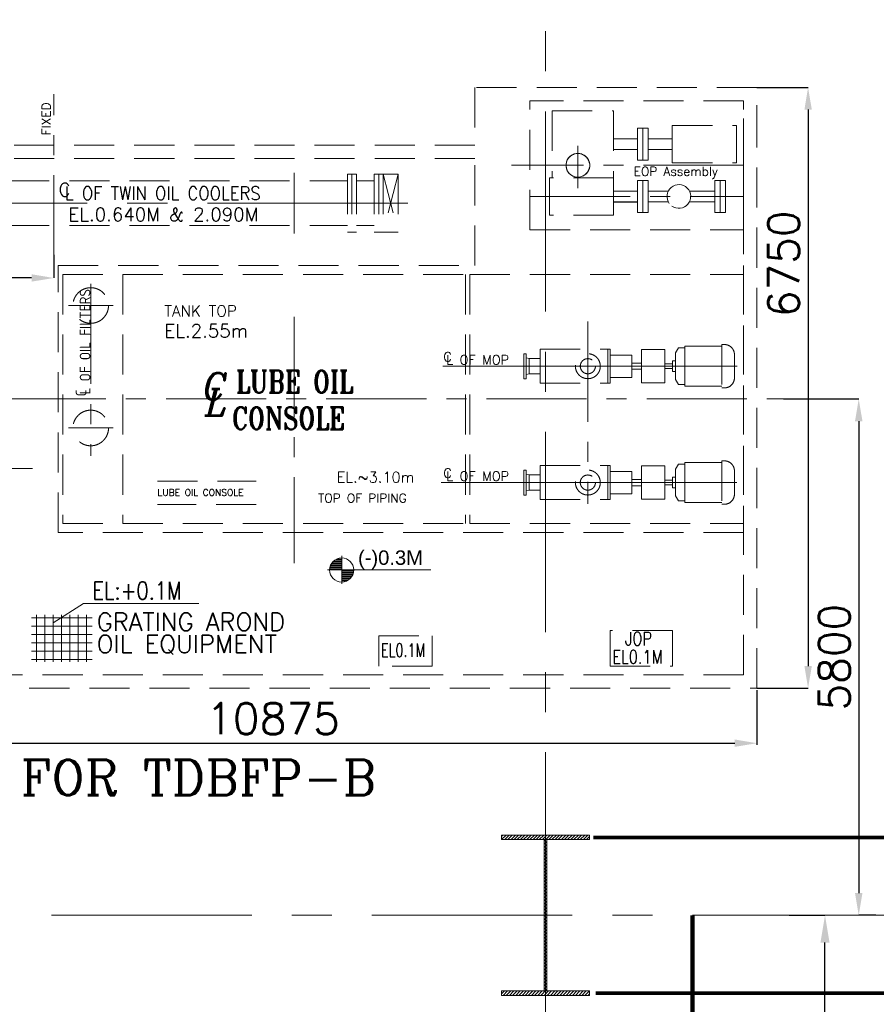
# Model space of a CAD drawing. Header units: inches. Extents: x 0 to 1545919, y 0 to 23143738.
# Tile 136 of 197: x 135882 to 145506, y 168137 to 179198. Entities that reach past the tile are written whole.
import ezdxf

# ---------------------------------------------------------------- set-up
doc = ezdxf.new("R2010")
doc.units = ezdxf.units.IN
doc.header["$LTSCALE"] = 1800
doc.header["$MEASUREMENT"] = 0
for name, pattern in [('CENTER', [2, 1.25, -0.25, 0.25, -0.25]), ('CENTER2', [1.125, 0.75, -0.125, 0.125, -0.125]), ('DASHED', [0.75, 0.5, -0.25]), ('HIDDEN', [0.375, 0.25, -0.125])]:
    doc.linetypes.add(name, pattern=pattern)
doc.layers.get('0').update_dxf_attribs({"color": 253, "lineweight": 5})
doc.layers.get('Defpoints').update_dxf_attribs({"lineweight": 18})
for name, color, linetype, lineweight in [('12', 7, 'Continuous', 18), ('5', 3, 'Continuous', 18), ('AM_0', 7, 'Continuous', 30), ('BRACING', 1, 'HIDDEN', 18), ('CEN', 8, 'CENTER', 18), ('COL', 1, 'Continuous', 18), ('DIM', 4, 'Continuous', 18), ('EQUIP', 8, 'HIDDEN', 9), ('GRID', 251, 'CENTER', 18), ('STEEL', 231, 'Continuous', 18), ('TEXT', 3, 'Continuous', 18)]:
    doc.layers.add(name, color=color, linetype=linetype, lineweight=lineweight)
doc.styles.add('DT', font='isocp.shx')
doc.styles.add('ITALICC', font='italicc')
doc.styles.add('ROMANC', font='ROMANC.SHX')
doc.styles.add('ROMANS', font='romans.shx')
doc.styles.add('ROMANT', font='romant')
doc.styles.add('S', font='simplex')
doc.styles.get("Standard").update_dxf_attribs({"font": 'arial.ttf'})
doc.dimstyles.new('MAIN', dxfattribs={"dimtxt": 350, "dimasz": 250, "dimexe": 20, "dimexo": 20, "dimgap": 100, "dimtad": 1, "dimdec": 0, "dimzin": 0, "dimdsep": 46, "dimtxsty": 'ROMANS', "dimcen": 0.09, "dimclrd": 256, "dimclre": 9, "dimclrt": 256, "dimadec": 0, "dimazin": 0, "dimtfac": 1, "dimtdec": 0, "dimtofl": 0, "dimtmove": 0, "dimatfit": 3, "dimfxl": 0.18, "dimtolj": 1, "dimtzin": 0, "dimarcsym": 0})
doc.dimstyles.new('USER175', dxfattribs={"dimscale": 175, "dimtxt": 2, "dimasz": 1.75, "dimexe": 0, "dimexo": 0, "dimgap": 0.5, "dimtad": 1, "dimdec": 0, "dimzin": 0, "dimdsep": 46, "dimtxsty": 'ROMANS', "dimcen": 0, "dimclrd": 4, "dimclre": 4, "dimclrt": 4, "dimadec": 0, "dimazin": 0, "dimtfac": 0.09, "dimtdec": 0, "dimtix": 1, "dimtofl": 0, "dimtmove": 0, "dimatfit": 3, "dimfxl": 1, "dimtolj": 1, "dimtzin": 0, "dimarcsym": 0})

# ---------------------------------------------------------------- blocks, each defined once
blk = doc.blocks.new('B-ROW COLUMN')
at = {"layer": 'COL'}
h = blk.add_hatch(dxfattribs=at)
h.set_pattern_fill('ANSI31', color=256, scale=200, style=0)
h.set_pattern_definition([(45, (155648.048, 63141.767), (-17.67767, 17.67767), [])])
h.paths.add_polyline_path([(171095, 85178), (172085, 85178), (172085, 85128), (171095, 85128)])
h.paths.add_polyline_path([(171574, 86878), (171606, 86878), (171606, 85178), (171574, 85178)])
h.paths.add_polyline_path([(171095, 86928), (172085, 86928), (172085, 86878), (171095, 86878)])
blk.add_line((171590, 85128), (171590, 86928))
at = {"layer": 'CEN'}
for p, q in [((171590, 85128), (171590, 86928)), ((171399, 86028), (171782, 86028))]:
    blk.add_line(p, q, dxfattribs=at)
at = {"layer": 'COL'}
for points in [[(171095, 86928), (172085, 86928), (172085, 86878), (171095, 86878)], [(171574, 86878), (171606, 86878), (171606, 85178), (171574, 85178)], [(171095, 85178), (172085, 85178), (172085, 85128), (171095, 85128)]]:
    blk.add_lwpolyline(points, close=True, dxfattribs=at)
blk = doc.blocks.new('*D893')
at = {"layer": 'Defpoints', "color": 0, "transparency": 16777216}
for p in [(144527, 169137), (144929, 169137), (144004, 164542)]:
    blk.add_point(p, dxfattribs=at)
at = {"layer": 'DIM', "color": 4, "lineweight": -2, "transparency": 16777216}
for p, q in [((144527, 169137), (144929, 169137)), ((144929, 164848), (144929, 168831)), ((144004, 164542), (144929, 164542))]:
    blk.add_line(p, q, dxfattribs=at)
at = {"layer": 'DIM', "color": 4, "transparency": 16777216}
for points in [[(144878, 168831), (144980, 168831), (144929, 169137)], [(144878, 164848), (144980, 164848), (144929, 164542)]]:
    blk.add_solid(points, dxfattribs=at)
at = {"layer": 'DIM', "color": 4, "transparency": 16777216, "insert": (144667, 166840), "char_height": 350, "attachment_point": 5, "rotation": 90, "style": 'ROMANS'}
blk.add_mtext('\\A1;4595', dxfattribs=at)
blk = doc.blocks.new('*D732')
at = {"layer": 'Defpoints', "color": 0, "transparency": 16777216}
for p in [(133290, 171687), (144165, 171687), (144165, 171070)]:
    blk.add_point(p, dxfattribs=at)
at = {"layer": 'DIM', "color": 9, "lineweight": -2, "transparency": 16777216}
for p, q in [((133290, 171667), (133290, 171050)), ((144165, 171667), (144165, 171050))]:
    blk.add_line(p, q, dxfattribs=at)
at = {"layer": 'DIM', "lineweight": -2, "transparency": 16777216}
blk.add_line((133540, 171070), (143915, 171070), dxfattribs=at)
at = {"layer": 'DIM', "transparency": 16777216}
for points in [[(133540, 171112), (133540, 171029), (133290, 171070)], [(143915, 171112), (143915, 171029), (144165, 171070)]]:
    blk.add_solid(points, dxfattribs=at)
at = {"layer": 'DIM', "transparency": 16777216, "insert": (138728, 171345), "char_height": 350, "attachment_point": 5, "style": 'ROMANS'}
blk.add_mtext('\\A1;10875', dxfattribs=at)
blk = doc.blocks.new('*U46')
at = {"color": 3}
for p, q in [((-18420, 60572), (-18600, 60572)), ((-18421, 60554), (-18600, 60554)), ((-18424, 60536), (-18600, 60536)), ((-18429, 60518), (-18600, 60518)), ((-18436, 60500), (-18600, 60500)), ((-18445, 60482), (-18600, 60482)), ((-18457, 60464), (-18600, 60464)), ((-18473, 60446), (-18600, 60446)), ((-18495, 60428), (-18600, 60428)), ((-18525, 60410), (-18600, 60410))]:
    blk.add_line(p, q, dxfattribs=at)
blk = doc.blocks.new('*U47')
at = {"color": 3}
for p, q in [((-18771, 60629), (-18600, 60629)), ((-18764, 60647), (-18600, 60647)), ((-18755, 60665), (-18600, 60665)), ((-18743, 60683), (-18600, 60683)), ((-18727, 60701), (-18600, 60701)), ((-18706, 60719), (-18600, 60719)), ((-18675, 60737), (-18600, 60737)), ((-18780, 60575), (-18600, 60575)), ((-18779, 60593), (-18600, 60593)), ((-18776, 60611), (-18600, 60611))]:
    blk.add_line(p, q, dxfattribs=at)
blk = doc.blocks.new('LL-flat-1')
at = {"layer": 'TEXT'}
for p, q in [((-356, 0), (-356, 211)), ((-568, 0), (-356, 0)), ((980, 0), (-356, 0)), ((-356, 0), (-356, -209))]:
    blk.add_line(p, q, dxfattribs=at)
for start, end in [(90, 180), (0, 90), (180, 270), (270, 0)]:
    blk.add_arc((-356, 0), 180, start, end, dxfattribs=at)
for name in ['*U47', '*U46']:
    blk.add_blockref(name, (18245, -60574), dxfattribs=at)
at = {"layer": 'TEXT', "flags": 4}
blk.add_attdef('LEVEL', (-111, 77), '', height=216, dxfattribs=at)
blk = doc.blocks.new('CL-flat-5')
at = {"layer": 'TEXT', "style": 'ITALICC'}
for s, p in [('C', (-58, -8)), ('L', (-33, -187))]:
    blk.add_text(s, height=300, dxfattribs=at).set_placement(p)
blk = doc.blocks.new('*D733')
at = {"layer": 'Defpoints', "color": 0, "transparency": 16777216}
for p in [(144165, 178437), (144165, 171687), (144739, 171687)]:
    blk.add_point(p, dxfattribs=at)
at = {"layer": 'DIM', "color": 9, "lineweight": -2, "transparency": 16777216}
for p, q in [((144165, 178437), (144739, 178437)), ((144165, 171687), (144739, 171687))]:
    blk.add_line(p, q, dxfattribs=at)
at = {"layer": 'DIM', "lineweight": -2, "transparency": 16777216}
blk.add_line((144739, 178187), (144739, 171937), dxfattribs=at)
at = {"layer": 'DIM', "transparency": 16777216}
for points in [[(144698, 178187), (144781, 178187), (144739, 178437)], [(144698, 171937), (144781, 171937), (144739, 171687)]]:
    blk.add_solid(points, dxfattribs=at)
at = {"layer": 'DIM', "transparency": 16777216, "insert": (144464, 176456), "char_height": 350, "attachment_point": 5, "rotation": 90, "style": 'ROMANS'}
blk.add_mtext('\\A1;6750', dxfattribs=at)
blk = doc.blocks.new('*D734')
at = {"layer": 'Defpoints', "color": 0, "transparency": 16777216}
for p in [(144462, 174937), (145308, 169137), (145502, 169137)]:
    blk.add_point(p, dxfattribs=at)
at = {"layer": 'DIM', "color": 9, "lineweight": -2, "transparency": 16777216}
for p, q in [((144462, 174937), (145308, 174937)), ((145502, 169137), (145308, 169137))]:
    blk.add_line(p, q, dxfattribs=at)
at = {"layer": 'DIM', "lineweight": -2, "transparency": 16777216}
blk.add_line((145308, 174687), (145308, 169387), dxfattribs=at)
at = {"layer": 'DIM', "transparency": 16777216}
for points in [[(145266, 174687), (145350, 174687), (145308, 174937)], [(145266, 169387), (145350, 169387), (145308, 169137)]]:
    blk.add_solid(points, dxfattribs=at)
at = {"layer": 'DIM', "transparency": 16777216, "insert": (145033, 172037), "char_height": 350, "attachment_point": 5, "rotation": 90, "style": 'ROMANS'}
blk.add_mtext('\\A1;5800', dxfattribs=at)
blk = doc.blocks.new('*D736')
at = {"layer": 'Defpoints', "color": 0, "transparency": 16777216}
for p in [(131365, 176887), (136265, 176558), (131365, 176296)]:
    blk.add_point(p, dxfattribs=at)
at = {"layer": 'DIM', "color": 9, "lineweight": -2, "transparency": 16777216}
for p, q in [((131365, 176887), (131365, 176296)), ((136265, 176558), (136265, 176296))]:
    blk.add_line(p, q, dxfattribs=at)
at = {"layer": 'DIM', "lineweight": -2, "transparency": 16777216}
blk.add_line((136015, 176296), (131615, 176296), dxfattribs=at)
at = {"layer": 'DIM', "transparency": 16777216}
for points in [[(131615, 176338), (131615, 176255), (131365, 176296)], [(136015, 176338), (136015, 176255), (136265, 176296)]]:
    blk.add_solid(points, dxfattribs=at)
at = {"layer": 'DIM', "transparency": 16777216, "insert": (134170, 176571), "char_height": 350, "attachment_point": 5, "style": 'ROMANS'}
blk.add_mtext('\\A1;4900', dxfattribs=at)

msp = doc.modelspace()

# ---------------------------------------------------------------- hatches: boundary and pattern name
at = {"layer": 'STEEL', "linetype": 'Continuous'}
h = msp.add_hatch(dxfattribs=at)
h.set_pattern_fill('ACET-2D-ANSI37', color=256, scale=750, angle=45, style=0)
h.set_pattern_definition([(90, (158946.33, 116134.135), (-93.75, 1e-14), []), (180, (158946.33, 116134.135), (-2e-14, -93.75), [])])
h.paths.add_polyline_path([(136696.729, 172513.466), (136014.63, 172513.466), (136014.63, 171985.764), (136696.729, 171985.764)])

# ---------------------------------------------------------------- linework, layer by layer
at = {"color": 30, "lineweight": 0}
for p, q in [((142045.302, 177640.527), (142026.342, 177603.327)), ((142058.862, 177656.487), (142034.382, 177622.647)), ((142067.382, 177662.607), (142045.302, 177640.527)), ((142092.702, 177680.967), (142058.862, 177656.487)), ((142074.822, 177670.047), (142067.382, 177662.607)), ((142084.182, 177674.847), (142074.822, 177670.047)), ((142102.662, 177684.207), (142084.182, 177674.847)), ((142132.422, 177693.927), (142092.702, 177680.967)), ((142112.022, 177689.007), (142102.662, 177684.207)), ((142122.462, 177690.687), (142112.022, 177689.007)), ((142142.982, 177693.927), (142122.462, 177690.687)), ((142174.182, 177693.927), (142132.422, 177693.927)), ((142153.302, 177695.607), (142142.982, 177693.927)), ((142163.742, 177693.927), (142153.302, 177695.607)), ((142184.142, 177690.687), (142163.742, 177693.927)), ((142213.902, 177680.967), (142174.182, 177693.927)), ((142194.582, 177689.007), (142184.142, 177690.687)), ((142203.942, 177684.207), (142194.582, 177689.007)), ((142222.422, 177674.847), (142203.942, 177684.207)), ((142247.742, 177656.487), (142213.902, 177680.967)), ((142231.782, 177670.047), (142222.422, 177674.847)), ((142239.222, 177662.607), (142231.782, 177670.047)), ((142253.862, 177647.967), (142239.222, 177662.607)), ((142272.222, 177622.647), (142247.742, 177656.487)), ((142261.302, 177640.527), (142253.862, 177647.967)), ((142266.102, 177631.167), (142261.302, 177640.527)), ((142026.342, 177603.327), (142019.862, 177562.047)), ((142019.862, 177562.047), (142026.342, 177520.767)), ((142034.382, 177622.647), (142021.422, 177582.927)), ((142021.422, 177541.167), (142034.382, 177501.447)), ((142275.462, 177612.687), (142266.102, 177631.167)), ((142285.182, 177582.927), (142272.222, 177622.647)), ((142272.222, 177501.447), (142285.182, 177541.167)), ((142280.262, 177603.327), (142275.462, 177612.687)), ((142281.942, 177592.887), (142280.262, 177603.327)), ((142280.262, 177520.767), (142281.942, 177531.207)), ((142026.342, 177520.767), (142045.302, 177483.567)), ((142034.382, 177501.447), (142058.862, 177467.607)), ((142058.862, 177467.607), (142092.702, 177443.127)), ((142074.822, 177454.047), (142112.022, 177435.087)), ((142092.702, 177443.127), (142132.422, 177430.167)), ((142174.182, 177430.167), (142213.902, 177443.127)), ((142194.582, 177435.087), (142231.782, 177454.047)), ((142213.902, 177443.127), (142247.742, 177467.607)), ((142231.782, 177454.047), (142253.862, 177476.127)), ((142243.062, 177463.047), (142247.742, 177467.607)), ((142247.742, 177467.607), (142272.222, 177501.447)), ((142253.862, 177476.127), (142261.302, 177483.567)), ((142261.302, 177483.567), (142266.102, 177492.927)), ((142266.102, 177492.927), (142275.462, 177511.407)), ((142275.462, 177511.407), (142280.262, 177520.767))]:
    msp.add_line(p, q, dxfattribs=at)
for centre, radius, start, end in [((142153.302, 177562.047), 133.5, 45.0017, 216.002), ((142153.302, 177562.047), 133.499, 18, 198), ((142153.302, 177562.047), 133.502, 234.002, 45.0022), ((142153.302, 177562.047), 133.499, 198, 18), ((143287.349, 177212.047), 133.5, 45.0017, 216.002), ((143287.349, 177212.047), 133.502, 234.002, 45.0022)]:
    msp.add_arc(centre, radius, start, end, dxfattribs=at)
at = {"layer": '12', "lineweight": 0}
msp.add_line((142153.302, 177779.889), (142153.302, 177305.125), dxfattribs=at)
at = {"layer": 'AM_0', "color": 6, "lineweight": 0}
msp.add_line((142943.828, 177392.047), (142823.828, 177392.047), dxfattribs=at)
at = {"layer": 'AM_0', "color": 6, "linetype": 'DASHED', "lineweight": 0}
for p, q in [((142760.003, 175340.047), (142868.194, 175340.047)), ((142760.003, 175270.047), (142868.194, 175270.047)), ((143130.694, 175278.797), (143216.253, 175278.797))]:
    msp.add_line(p, q, dxfattribs=at)
at = {"layer": 'BRACING', "const_width": 40}
for points in [[(142325.176, 170012.047), (153259.909, 170012.047)], [(142352.188, 168262.047), (153258.782, 168262.047)]]:
    msp.add_lwpolyline(points, dxfattribs=at)
at = {"layer": 'CEN', "ltscale": 0.5}
for p, q in [((136265.003, 176326.696), (136265.003, 178361.47)), ((144015.003, 177562.047), (141406.828, 177562.047)), ((141615.003, 177212.047), (144015.003, 177212.047)), ((138965.003, 175859.51), (138965.003, 173093.028)), ((142265.003, 175805.489), (142265.003, 173759.281)), ((140634.474, 175305.047), (143940.657, 175305.047)), ((141415.442, 175305.047), (143940.657, 175305.047)), ((132125.903, 174937.047), (144462.433, 174937.047)), ((133671.823, 174157.047), (136026.984, 174157.047)), ((140616.127, 173998.047), (143936.958, 173998.047))]:
    msp.add_line(p, q, dxfattribs=at)
at = {"layer": 'CEN'}
for p, q in [((138965.003, 176795.381), (138965.003, 177478.713)), ((130791.162, 177137.047), (140354.341, 177137.047))]:
    msp.add_line(p, q, dxfattribs=at)
at = {"layer": 'CEN', "lineweight": 0, "ltscale": 0.5}
for p, q in [((136680.003, 176230.326), (136680.003, 174297.541)), ((136429.555, 175987.047), (136933.334, 175987.047)), ((136429.555, 174611.047), (136933.334, 174611.047))]:
    msp.add_line(p, q, dxfattribs=at)
at = {"layer": 'CEN', "color": 1, "lineweight": 0}
for p, q in [((136429.555, 175987.047), (136933.334, 175987.047)), ((136429.555, 174611.047), (136933.334, 174611.047))]:
    msp.add_line(p, q, dxfattribs=at)
at = {"layer": 'CEN', "color": 1, "linetype": 'CENTER2', "lineweight": 0}
msp.add_line((140616.127, 173998.047), (143936.958, 173998.047), dxfattribs=at)
at = {"layer": 'DIM'}
for p, q in [((136258.881, 172421.564), (136599.35, 172637.819)), ((136599.35, 172637.819), (137895.157, 172637.819))]:
    msp.add_line(p, q, dxfattribs=at)
at = {"layer": 'EQUIP', "linetype": 'HIDDEN'}
for p, q in [((141615.003, 176837.047), (141615.003, 178287.047)), ((144015.003, 178287.047), (141615.003, 178287.047)), ((141615.003, 176837.047), (144015.003, 176837.047))]:
    msp.add_line(p, q, dxfattribs=at)
at = {"layer": 'EQUIP'}
for p, q in [((144015.003, 177637.047), (144015.003, 178287.047)), ((144015.003, 176837.047), (144015.003, 178287.047)), ((141863.828, 178172.892), (142553.828, 178172.892)), ((141863.828, 178172.892), (141863.828, 177422.892)), ((141863.828, 178172.892), (142553.828, 178172.892)), ((141863.828, 178172.892), (141863.828, 177422.047)), ((142553.828, 178172.892), (142553.828, 177422.892)), ((142553.828, 178172.892), (142553.828, 177277.041)), ((142823.828, 177977.892), (142823.828, 177617.892)), ((142823.828, 177977.892), (142943.828, 177977.892)), ((142823.828, 177977.892), (142823.828, 177617.892)), ((142823.828, 177977.892), (142943.828, 177977.892)), ((142883.828, 177977.892), (142883.828, 177617.892)), ((142883.828, 177977.892), (142883.828, 177617.892)), ((142943.828, 177977.892), (142943.828, 177617.892)), ((142943.828, 177977.892), (142943.828, 177617.892)), ((143213.828, 178007.892), (143213.828, 177587.892)), ((143213.828, 178007.892), (143933.828, 178007.892)), ((143213.828, 178007.892), (143213.828, 177587.892)), ((143213.828, 178007.892), (143933.828, 178007.892)), ((143933.828, 178007.892), (143933.828, 177587.892)), ((142553.828, 177857.892), (142823.828, 177857.892)), ((142553.828, 177857.892), (142823.828, 177857.892)), ((142943.828, 177857.892), (143213.828, 177857.892)), ((142943.828, 177857.892), (143213.828, 177857.892)), ((140995.003, 177637.047), (133440.003, 177637.047)), ((140995.003, 176437.047), (140995.003, 177637.047)), ((142553.828, 177737.892), (142823.828, 177737.892)), ((142553.828, 177737.892), (142823.828, 177737.892)), ((142943.828, 177737.892), (143213.828, 177737.892)), ((142943.828, 177737.892), (143213.828, 177737.892)), ((144015.003, 171837.047), (144015.003, 177637.047)), ((142823.828, 177617.892), (142943.828, 177617.892)), ((142823.828, 177617.892), (142943.828, 177617.892)), ((143213.828, 177587.892), (143933.828, 177587.892)), ((143213.828, 177587.892), (143933.828, 177587.892)), ((139565.003, 177462.047), (139565.003, 176812.047)), ((139665.003, 177462.047), (139565.003, 177462.047)), ((139615.003, 177462.047), (139615.003, 176812.047)), ((139665.003, 177462.047), (139665.003, 176812.047)), ((139865.003, 177462.047), (139865.003, 176812.047)), ((139865.003, 177462.047), (140133.003, 177462.047)), ((139915.003, 177462.047), (139915.003, 176812.047)), ((139965.003, 177462.047), (139965.003, 176812.047)), ((140133.003, 177462.047), (139965.003, 176812.047)), ((139965.003, 177462.047), (140133.003, 176812.047)), ((140133.003, 177462.047), (140133.003, 176812.047)), ((141833.828, 177002.047), (141833.828, 177422.047)), ((142553.828, 177422.047), (141833.828, 177422.047)), ((142553.828, 177002.047), (142553.828, 177422.047)), ((135765.003, 177387.047), (139565.003, 177387.047)), ((139665.003, 177387.047), (139865.003, 177387.047)), ((142823.828, 177032.047), (142823.828, 177392.047)), ((142823.828, 177032.047), (142823.828, 177392.047)), ((142943.828, 177392.047), (142823.828, 177392.047)), ((142883.828, 177032.047), (142883.828, 177392.047)), ((142883.828, 177032.047), (142883.828, 177392.047)), ((142943.828, 177032.047), (142943.828, 177392.047)), ((142943.828, 177032.047), (142943.828, 177392.047)), ((143691.828, 177032.047), (143691.828, 177392.047)), ((143691.828, 177032.047), (143691.828, 177392.047)), ((143811.828, 177392.047), (143691.828, 177392.047)), ((143751.828, 177032.047), (143751.828, 177392.047)), ((143751.828, 177032.047), (143751.828, 177392.047)), ((143811.828, 177032.047), (143811.828, 177392.047)), ((143811.828, 177032.047), (143811.828, 177392.047)), ((142823.828, 177272.047), (142553.828, 177272.047)), ((143168.092, 177272.047), (142943.828, 177272.047)), ((143691.828, 177272.047), (143406.608, 177272.047)), ((142823.828, 177152.047), (142553.828, 177152.047)), ((142823.828, 177146.892), (142553.828, 177146.892)), ((143168.092, 177152.047), (142943.828, 177152.047)), ((143691.828, 177152.047), (143406.608, 177152.047)), ((142553.828, 177002.047), (141833.828, 177002.047)), ((142553.828, 177002.047), (141833.828, 177002.047)), ((142943.828, 177032.047), (142823.828, 177032.047)), ((142943.828, 177032.047), (142823.828, 177032.047)), ((143811.828, 177032.047), (143691.828, 177032.047)), ((143811.828, 177032.047), (143691.828, 177032.047)), ((135765.003, 176887.047), (139565.003, 176887.047)), ((139665.003, 176887.047), (139865.003, 176887.047)), ((139565.003, 176812.047), (139665.003, 176812.047)), ((139865.003, 176812.047), (140133.003, 176812.047)), ((144015.003, 176436.873), (144015.003, 173436.873)), ((143769.003, 175548.797), (143769.003, 175061.297)), ((143769.003, 175548.797), (143799.003, 175548.797)), ((143769.003, 175548.797), (143769.003, 175061.297)), ((143769.003, 175548.797), (143799.003, 175548.797)), ((141546.003, 175165.047), (141546.003, 175445.047)), ((141546.003, 175445.047), (141571.003, 175445.047)), ((141546.003, 175165.047), (141546.003, 175445.047)), ((141546.003, 175445.047), (141571.003, 175445.047)), ((141571.003, 175165.047), (141571.003, 175445.047)), ((141571.003, 175165.047), (141571.003, 175445.047)), ((141730.159, 175495.047), (142514.003, 175495.047)), ((141730.159, 175495.047), (141730.159, 175115.047)), ((141730.159, 175495.047), (142514.003, 175495.047)), ((141730.159, 175495.047), (141730.159, 175115.047)), ((142489.003, 175495.047), (142489.003, 175115.047)), ((142489.003, 175495.047), (142489.003, 175115.047)), ((142514.003, 175495.047), (142514.003, 175115.047)), ((142514.003, 175495.047), (142514.003, 175115.047)), ((142514.003, 175430.047), (142760.003, 175430.047)), ((142514.003, 175430.047), (142760.003, 175430.047)), ((142760.003, 175430.047), (142760.003, 175180.047)), ((142760.003, 175430.047), (142760.003, 175180.047)), ((142868.194, 175492.547), (142868.194, 175117.547)), ((142868.194, 175492.547), (143130.694, 175492.547)), ((142868.194, 175492.547), (142868.194, 175117.547)), ((142868.194, 175492.547), (143130.694, 175492.547)), ((143130.694, 175492.547), (143130.694, 175117.547)), ((143130.694, 175492.547), (143130.694, 175117.547)), ((143250.003, 175455.047), (143282.478, 175511.297)), ((143250.003, 175455.047), (143282.478, 175511.297)), ((143250.003, 175455.047), (143250.003, 175155.047)), ((143250.003, 175455.047), (143250.003, 175155.047)), ((143282.478, 175511.297), (143355.003, 175511.297)), ((143282.478, 175511.297), (143355.003, 175511.297)), ((143355.003, 175530.047), (143769.003, 175530.047)), ((143355.003, 175530.047), (143355.003, 175080.047)), ((143355.003, 175530.047), (143769.003, 175530.047)), ((143355.003, 175530.047), (143355.003, 175080.047)), ((143911.503, 175436.297), (143911.503, 175173.797)), ((143911.503, 175436.297), (143911.503, 175173.797)), ((141606.003, 175390.047), (141571.003, 175399.425)), ((141606.003, 175390.047), (141571.003, 175399.425)), ((141606.003, 175220.047), (141606.003, 175390.047)), ((141606.003, 175390.047), (141730.159, 175390.047)), ((141606.003, 175220.047), (141606.003, 175390.047)), ((141606.003, 175390.047), (141730.159, 175390.047)), ((142760.003, 175340.047), (142868.194, 175340.047)), ((143130.694, 175331.297), (143216.253, 175331.297)), ((143130.694, 175331.297), (143216.253, 175331.297)), ((143216.253, 175365.047), (143250.003, 175365.047)), ((143216.253, 175365.047), (143216.253, 175245.047)), ((143216.253, 175365.047), (143250.003, 175365.047)), ((143216.253, 175365.047), (143216.253, 175245.047)), ((141606.003, 175220.047), (141571.003, 175210.669)), ((141606.003, 175220.047), (141571.003, 175210.669)), ((141606.003, 175220.047), (141730.159, 175220.047)), ((141606.003, 175220.047), (141730.159, 175220.047)), ((142760.003, 175270.047), (142868.194, 175270.047)), ((143130.694, 175278.797), (143216.253, 175278.797)), ((143216.253, 175245.047), (143250.003, 175245.047)), ((143216.253, 175245.047), (143250.003, 175245.047)), ((141546.003, 175165.047), (141571.003, 175165.047)), ((141546.003, 175165.047), (141571.003, 175165.047)), ((141730.159, 175115.047), (142514.003, 175115.047)), ((141730.159, 175115.047), (142514.003, 175115.047)), ((142514.003, 175180.047), (142760.003, 175180.047)), ((142514.003, 175180.047), (142760.003, 175180.047)), ((142868.194, 175117.547), (143130.694, 175117.547)), ((142868.194, 175117.547), (143130.694, 175117.547)), ((143250.003, 175155.047), (143282.478, 175098.797)), ((143250.003, 175155.047), (143282.478, 175098.797)), ((143282.478, 175098.797), (143355.003, 175098.797)), ((143282.478, 175098.797), (143355.003, 175098.797)), ((143355.003, 175080.047), (143769.003, 175080.047)), ((143355.003, 175080.047), (143769.003, 175080.047)), ((143769.003, 175061.297), (143799.003, 175061.297)), ((143769.003, 175061.297), (143799.003, 175061.297)), ((143355.003, 174223.047), (143769.003, 174223.047)), ((143355.003, 174223.047), (143355.003, 173773.047)), ((143355.003, 174223.047), (143769.003, 174223.047)), ((143355.003, 174223.047), (143355.003, 173773.047)), ((143769.003, 174241.797), (143769.003, 173754.297)), ((143769.003, 174241.797), (143799.003, 174241.797)), ((143769.003, 174241.797), (143769.003, 173754.297)), ((143769.003, 174241.797), (143799.003, 174241.797)), ((141546.003, 173858.047), (141546.003, 174138.047)), ((141546.003, 174138.047), (141571.003, 174138.047)), ((141546.003, 173858.047), (141546.003, 174138.047)), ((141546.003, 174138.047), (141571.003, 174138.047)), ((141571.003, 173858.047), (141571.003, 174138.047)), ((141571.003, 173858.047), (141571.003, 174138.047)), ((141730.159, 174188.047), (142514.003, 174188.047)), ((141730.159, 174188.047), (141730.159, 173808.047)), ((141730.159, 174188.047), (142514.003, 174188.047)), ((141730.159, 174188.047), (141730.159, 173808.047)), ((142489.003, 174188.047), (142489.003, 173808.047)), ((142489.003, 174188.047), (142489.003, 173808.047)), ((142514.003, 174188.047), (142514.003, 173808.047)), ((142514.003, 174188.047), (142514.003, 173808.047)), ((142514.003, 174123.047), (142760.003, 174123.047)), ((142514.003, 174123.047), (142760.003, 174123.047)), ((142760.003, 174123.047), (142760.003, 173873.047)), ((142760.003, 174123.047), (142760.003, 173873.047)), ((142868.194, 174185.547), (142868.194, 173810.547)), ((142868.194, 174185.547), (143130.694, 174185.547)), ((142868.194, 174185.547), (142868.194, 173810.547)), ((142868.194, 174185.547), (143130.694, 174185.547)), ((143130.694, 174185.547), (143130.694, 173810.547)), ((143130.694, 174185.547), (143130.694, 173810.547)), ((143250.003, 174148.047), (143282.478, 174204.297)), ((143250.003, 174148.047), (143282.478, 174204.297)), ((143250.003, 174148.047), (143250.003, 173848.047)), ((143250.003, 174148.047), (143250.003, 173848.047)), ((143282.478, 174204.297), (143355.003, 174204.297)), ((143282.478, 174204.297), (143355.003, 174204.297)), ((143911.503, 174129.297), (143911.503, 173866.797)), ((143911.503, 174129.297), (143911.503, 173866.797)), ((141606.003, 174083.047), (141571.003, 174092.425)), ((141606.003, 174083.047), (141571.003, 174092.425)), ((141606.003, 173913.047), (141606.003, 174083.047)), ((141606.003, 174083.047), (141730.159, 174083.047)), ((141606.003, 173913.047), (141606.003, 174083.047)), ((141606.003, 174083.047), (141730.159, 174083.047)), ((142760.003, 174033.047), (142868.194, 174033.047)), ((142760.003, 174033.047), (142868.194, 174033.047)), ((143130.694, 174024.297), (143216.253, 174024.297)), ((143130.694, 174024.297), (143216.253, 174024.297)), ((143216.253, 174058.047), (143250.003, 174058.047)), ((143216.253, 174058.047), (143216.253, 173938.047)), ((143216.253, 174058.047), (143250.003, 174058.047)), ((143216.253, 174058.047), (143216.253, 173938.047)), ((141606.003, 173913.047), (141571.003, 173903.669)), ((141606.003, 173913.047), (141571.003, 173903.669)), ((141606.003, 173913.047), (141730.159, 173913.047)), ((141606.003, 173913.047), (141730.159, 173913.047)), ((142514.003, 173873.047), (142760.003, 173873.047)), ((142514.003, 173873.047), (142760.003, 173873.047)), ((142760.003, 173963.047), (142868.194, 173963.047)), ((142760.003, 173963.047), (142868.194, 173963.047)), ((143130.694, 173971.797), (143216.253, 173971.797)), ((143130.694, 173971.797), (143216.253, 173971.797)), ((143216.253, 173938.047), (143250.003, 173938.047)), ((143216.253, 173938.047), (143250.003, 173938.047)), ((141546.003, 173858.047), (141571.003, 173858.047)), ((141546.003, 173858.047), (141571.003, 173858.047)), ((141730.159, 173808.047), (142514.003, 173808.047)), ((141730.159, 173808.047), (142514.003, 173808.047)), ((142868.194, 173810.547), (143130.694, 173810.547)), ((142868.194, 173810.547), (143130.694, 173810.547)), ((143250.003, 173848.047), (143282.478, 173791.797)), ((143250.003, 173848.047), (143282.478, 173791.797)), ((143282.478, 173791.797), (143355.003, 173791.797)), ((143282.478, 173791.797), (143355.003, 173791.797)), ((143355.003, 173773.047), (143769.003, 173773.047)), ((143355.003, 173773.047), (143769.003, 173773.047)), ((143769.003, 173754.297), (143799.003, 173754.297)), ((143769.003, 173754.297), (143799.003, 173754.297)), ((144015.003, 173437.047), (136315.003, 173437.047)), ((133440.003, 171837.047), (144015.003, 171837.047))]:
    msp.add_line(p, q, dxfattribs=at)
at = {"layer": 'EQUIP', "lineweight": 0}
for p, q in [((136315.003, 173437.047), (136315.003, 176437.047)), ((136315.003, 176437.047), (140995.003, 176437.047)), ((137040.003, 176337.047), (137040.003, 173537.047)), ((137040.003, 176337.047), (137040.003, 173537.047)), ((137430.281, 174014.053), (138539.812, 174014.053)), ((137430.281, 174014.053), (138539.812, 174014.053)), ((138539.812, 173750.963), (137430.281, 173750.963)), ((138539.812, 173750.963), (137430.281, 173750.963))]:
    msp.add_line(p, q, dxfattribs=at)
at = {"layer": 'EQUIP', "linetype": 'HIDDEN', "lineweight": 0}
for p, q in [((136365.003, 176337.047), (140890.003, 176337.047)), ((136365.003, 176337.047), (136365.003, 173537.047)), ((140890.003, 176337.047), (140890.003, 173537.047)), ((140940.003, 176337.047), (144015.003, 176337.047)), ((140940.003, 176337.047), (144015.003, 176337.047)), ((140940.003, 176337.047), (140940.003, 173537.047)), ((144015.003, 176337.047), (144015.003, 173537.047)), ((136365.003, 173537.047), (140890.003, 173537.047)), ((140940.003, 173537.047), (144015.003, 173537.047))]:
    msp.add_line(p, q, dxfattribs=at)
at = {"layer": 'EQUIP'}
for points in [[(133290.003, 171687.047), (144165.003, 171687.047), (144165.003, 177787.047), (144165.003, 178437.047), (140995.003, 178437.047), (140995.003, 177787.047), (133290.003, 177787.047)], [(142515.003, 171937.047), (143215.003, 171937.047), (143215.003, 172337.047), (142515.003, 172337.047)], [(139915.003, 172277.047), (140515.003, 172277.047), (140515.003, 171937.047), (139915.003, 171937.047)]]:
    msp.add_lwpolyline(points, close=True, dxfattribs=at)
at = {"layer": 'EQUIP', "lineweight": 0}
for centre in [(136680.003, 175987.047), (136680.003, 174611.047)]:
    msp.add_circle(centre, 200, dxfattribs=at)
at = {"layer": 'EQUIP'}
for centre, radius in [((142265.003, 175305.047), 140), ((142265.003, 175305.047), 140), ((142265.003, 175305.047), 85), ((142265.003, 175305.047), 85), ((142265.003, 173998.047), 140), ((142265.003, 173998.047), 140), ((142265.003, 173998.047), 85), ((142265.003, 173998.047), 85)]:
    msp.add_circle(centre, radius, dxfattribs=at)
for centre, start, end in [((143799.003, 175436.297), 0, 90), ((143799.003, 175436.297), 0, 90), ((143799.003, 175173.797), 270, 0), ((143799.003, 175173.797), 270, 0), ((143799.003, 174129.297), 0, 90), ((143799.003, 174129.297), 0, 90), ((143799.003, 173866.797), 270, 0), ((143799.003, 173866.797), 270, 0)]:
    msp.add_arc(centre, 112.5, start, end, dxfattribs=at)
at = {"layer": 'GRID'}
for p, q in [((141790.003, 121918.052), (141790.003, 185637.047)), ((160090.003, 169137.047), (24990.003, 169137.047))]:
    msp.add_line(p, q, dxfattribs=at)
at = {"layer": 'STEEL', "const_width": 50}
msp.add_lwpolyline([(143440.003, 169137.047), (143440.003, 145237.047)], dxfattribs=at)

# ---------------------------------------------------------------- block references
at = {"lineweight": 0}
msp.add_blockref('CL-flat-5', (137996.111, 174936.564), dxfattribs=at)
at = {"xscale": 0.75, "yscale": 0.75, "zscale": 0.75}
msp.add_blockref('LL-flat-1', (139766.424, 173015.941), dxfattribs=at).add_auto_attribs({'LEVEL': '(-)0.3M'})
msp.add_blockref('B-ROW COLUMN', (-29800.223, 83109.421))

# ---------------------------------------------------------------- texts
at = {"layer": '5', "color": 3, "style": 'S'}
msp.add_text('FIXED', height=100, rotation=90, dxfattribs=at).set_placement((136229.103, 177899.267))
at = {"layer": '5', "lineweight": 0, "style": 'DT'}
for s, p in [('L OF OIL FILTERS', (136676.813, 174987.703)), ('L OF OIL FILTERS', (136676.813, 174987.703)), ('C', (136631.994, 174966.606)), ('C', (136631.994, 174966.606))]:
    msp.add_text(s, height=120, rotation=90, dxfattribs=at).set_placement(p)
at = {"layer": 'AM_0', "color": 3, "lineweight": 0, "style": 'S'}
for s, height, p in [('EOP Assembly', 100, (142780.311, 177443.821)), ('C', 105.469, (140641.956, 175357.858)), ('C', 105.469, (140641.956, 175357.858)), ('C', 105.469, (140641.956, 174050.858)), ('C', 105.469, (140641.956, 174050.858))]:
    msp.add_text(s, height=height, dxfattribs=at).set_placement(p)
at = {"layer": 'AM_0', "color": 3, "style": 'S'}
for s, p in [('C', (136319.007, 177212.583)), ('EL.0.640M & 2.090M', (136429.035, 176935.699))]:
    msp.add_text(s, height=150, dxfattribs=at).set_placement(p)
at = {"layer": 'AM_0', "color": 3, "style": 'S', "width": 0.9}
msp.add_text('L OF TWIN OIL COOLERS', height=150, dxfattribs=at).set_placement((136390.139, 177173.206))
at = {"layer": 'AM_0', "color": 3, "linetype": 'DASHED', "lineweight": 0, "style": 'S'}
for p in [(140675.205, 175323.77), (140675.205, 175323.77), (140675.205, 174016.77), (140675.205, 174016.77)]:
    msp.add_text('L OF MOP', height=105.4688, dxfattribs=at).set_placement(p)
at = {"layer": 'EQUIP', "lineweight": 0, "style": 'S'}
for s, height, p in [('TANK TOP', 125, (137507.241, 175862.773)), ('TANK TOP', 125, (137507.241, 175862.773)), ('EL.2.55m', 150, (137507.241, 175627.595)), ('EL.~3.10m', 120, (139442.202, 173998.432)), ('EL.~3.10m', 120, (139442.202, 173998.432)), (' LUBE OIL CONSOLE', 75, (137378.474, 173848.785)), (' LUBE OIL CONSOLE', 75, (137378.474, 173848.785)), ('TOP OF PIPING', 100, (139235.708, 173773.122))]:
    msp.add_text(s, height=height, dxfattribs=at).set_placement(p)
at = {"layer": 'TEXT', "lineweight": 0, "style": 'ROMANT', "width": 0.8}
for s, p in [('LUBE OIL ', (138312.949, 175005.741)), ('CONSOLE', (138267.949, 174595.415))]:
    msp.add_text(s, height=250, dxfattribs=at).set_placement(p)
at = {"layer": 'TEXT', "style": 'ROMANS'}
for s, height, width, p in [('EL:+0.1M', 200, 0.8, (136700.45, 172684.703)), ('JOP', 150, 0.8, (142682.574, 172168.723)), ('EL0.1M', 150, 0.7, (139941.498, 172039.978)), ('EL0.1M', 150, 0.8, (142538.858, 171964.187))]:
    msp.add_text(s, height=height, dxfattribs=dict(at, width=width)).set_placement(p)
at = {"layer": 'TEXT', "style": 'ROMANC'}
msp.add_text('FOR TDBFP-B', height=400, dxfattribs=at).set_placement((135894.08, 170484.603))
at = {"layer": 'TEXT', "insert": (136747.684, 172534.139), "char_height": 200, "width": 2773.49266, "attachment_point": 1, "line_spacing_factor": 0.75, "style": 'ROMANS'}
msp.add_mtext('GRATING AROND OIL EQUIPMENT', dxfattribs=at)

# ---------------------------------------------------------------- dimensions: what is measured, and where the dimension line sits
at = {"layer": 'DIM'}
dim = msp.add_linear_dim(base=(144739.261, 171687.047), p1=(144165.003, 178437.047), p2=(144165.003, 171687.047), angle=90, dimstyle='MAIN', override={"dimexe": 0, "dimexo": 0, "dimtmove": 0}, dxfattribs=at)
dim.commit()
dim.dimension.update_dxf_attribs({"geometry": '*D733', "text_midpoint": (144739.261, 176455.804), "dimtype": 160})
dim = msp.add_linear_dim(base=(131365.003, 176296.434), p1=(136265.003, 176557.993), p2=(131365.003, 176887.047), dimstyle='MAIN', override={"dimexe": 0, "dimexo": 0, "dimtmove": 0}, dxfattribs=at)
dim.commit()
dim.dimension.update_dxf_attribs({"geometry": '*D736', "text_midpoint": (134170.313, 176296.434), "dimtype": 160})
for base, p1, p2, dimstyle, override, picture, middle in [((145307.962, 169137.047), (144462.433, 174937.047), (145501.95, 169137.047), 'MAIN', {"dimexe": 0, "dimexo": 0, "dimtmove": 0}, '*D734', (145032.962, 172037.047)), ((144929.412, 169137.047), (144003.602, 164542.047), (144526.722, 169137.047), 'USER175', {"dimtmove": 0}, '*D893', (144666.912, 166839.547))]:
    dim = msp.add_linear_dim(base=base, p1=p1, p2=p2, angle=90, dimstyle=dimstyle, override=override, dxfattribs=at)
    dim.commit()
    dim.dimension.update_dxf_attribs({"geometry": picture, "text_midpoint": middle})
dim = msp.add_linear_dim(base=(144165.003, 171070.21), p1=(133290.003, 171687.047), p2=(144165.003, 171687.047), dimstyle='MAIN', override={"dimtmove": 0}, dxfattribs=at)
dim.commit()
dim.dimension.update_dxf_attribs({"geometry": '*D732', "text_midpoint": (138727.503, 171345.21)})

doc.saveas('drawing.dxf')
